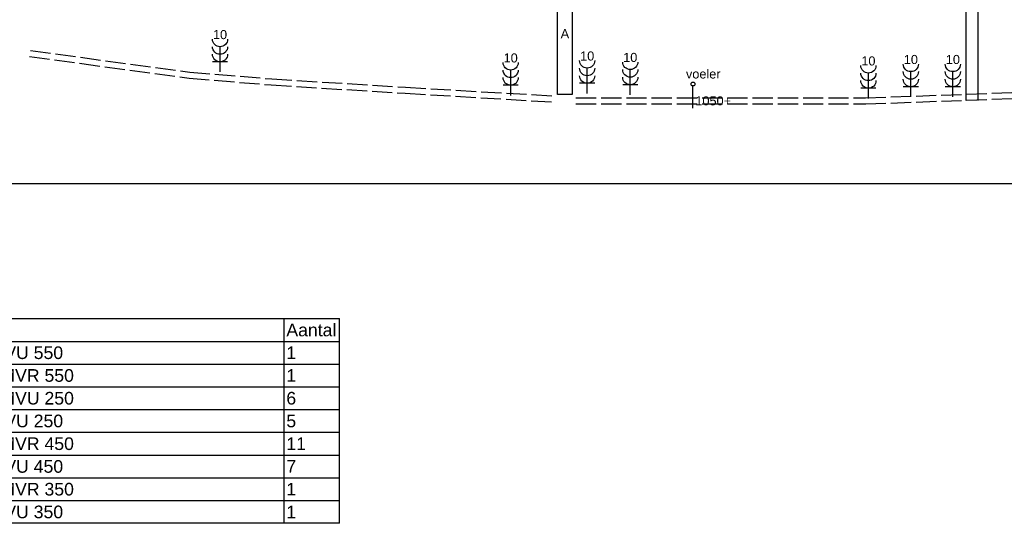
# Model space of a CAD drawing. Extents: x -329828 to 339781, y -55429 to 69176.
# Tile 90 of 140: x 15705 to 25455, y 7963 to 12945. Entities that reach past the tile are written whole.
import ezdxf
from ezdxf.enums import TextEntityAlignment as Align

# ---------------------------------------------------------------- set-up
doc = ezdxf.new("R2010")
doc.units = 0
doc.header["$LTSCALE"] = 50
doc.linetypes.add('E_GOOT3', pattern=[5, 4, -1])
doc.layers.get('0').update_dxf_attribs({"linetype": 'CONTINUOUS'})
for name, color, linetype in [('BL$9----', 1, 'CONTINUOUS'), ('EL6131--', 2, 'CONTINUOUS'), ('EL6131--_WG', 2, 'CONTINUOUS'), ('EL6222--', 3, 'CONTINUOUS'), ('EL6311--', 3, 'CONTINUOUS'), ('EM6131--', 1, 'CONTINUOUS'), ('WL570---_RETOUR', 112, 'CONTINUOUS'), ('WM$5----_HULPRUIMTE', 1, 'CONTINUOUS')]:
    doc.layers.add(name, color=color, linetype=linetype)
doc.styles.add('BURO-018', font='ARIAL.TTF', dxfattribs={"height": 90})
doc.styles.get("Standard").update_dxf_attribs({"font": 'ARIAL.TTF'})

# ---------------------------------------------------------------- blocks, each defined once
blk = doc.blocks.new('E001611207146')
at = {"color": 0}
for p, q in [((-12.07, -1.46), (-12.07, 1.46)), ((-12.07, 1.46), (12.07, 1.46)), ((12.07, 1.46), (12.07, -1.46)), ((12.07, -1.46), (-12.07, -1.46))]:
    blk.add_line(p, q, dxfattribs=at)
at = {"color": 0, "linetype": 'Continuous', "style": 'BURO-018'}
for tag, p in [('E_GKAST', (0, 8)), ('E_GROEP', (0, 5)), ('E_SGROEP', (4.5, 5)), ('E_ARMCODE', (0, 0)), ('E_SLET', (4.5, -3))]:
    blk.add_attdef(tag, text='', height=1.8, dxfattribs=at).set_placement(p, align=Align.MIDDLE)
blk = doc.blocks.new('111304B')
at = {"color": 0, "linetype": 'Continuous'}
for p, q in [((0, 1), (0, 6)), ((-1.5, 3), (1.5, 3))]:
    blk.add_line(p, q, dxfattribs=at)
for centre in [(0, 7.5), (0, 6), (0, 4.5)]:
    blk.add_arc(centre, 1.5, 180, 0, dxfattribs=at)
at = {"color": 0, "linetype": 'Continuous', "style": 'BURO-018'}
for tag, p in [('E_GKAST', (0, 13)), ('E_GROEP', (0, 10)), ('E_SGROEP', (4.5, 10))]:
    blk.add_attdef(tag, text='', height=1.8, dxfattribs=at).set_placement(p, align=Align.MIDDLE)
at = {"color": 0, "linetype": 'Continuous', "style": 'BURO-018', "flags": 1}
for tag, p in [('E_VERMCODE', (13, 10)), ('E_MATCODE', (0, 0))]:
    blk.add_attdef(tag, text='', height=1.8, dxfattribs=at).set_placement(p, align=Align.MIDDLE)
blk = doc.blocks.new('*U91')
at = {"ltscale": 10}
blk.add_line((18983.2, -21086.7, -1700), (18983.2, 21086.7, -1700), dxfattribs=at)
blk = doc.blocks.new('RENVOY3')
at = {"layer": 'BL$9----', "linetype": 'Continuous'}
for p, q in [((0, 4.5), (146, 4.5)), ((25, 4.5), (25, -36)), ((135, 4.5), (135, -36))]:
    blk.add_line(p, q, dxfattribs=at)
at = {"layer": 'BL$9----'}
for p, q in [((0, 4.5), (0, -36)), ((146, -36), (146, 4.5)), ((0, 0), (146, 0)), ((0, -4.5), (146, -4.5)), ((0, -9), (146, -9)), ((0, -13.5), (146, -13.5)), ((0, -18), (146, -18)), ((0, -22.5), (146, -22.5)), ((0, -27), (146, -27)), ((0, -31.5), (146, -31.5)), ((146, -36), (0, -36))]:
    blk.add_line(p, q, dxfattribs=at)
at = {"layer": 'BL$9----', "color": 7, "flags": 8}
for tag, p in [('TITEL', (0, 5.5)), ('KOLOM1', (0.5, 1)), ('KOLOM2', (25.5, 1)), ('KOLOM3', (135.5, 1))]:
    blk.add_attdef(tag, p, '', height=2.5, dxfattribs=at)
blk = doc.blocks.new('RENVOY3ROW')
at = {"layer": 'BL$9----', "color": 7, "flags": 8}
for p in [(0.5, 1), (25.5, 1), (135.5, 1)]:
    blk.add_attdef('TITEL', p, '', height=2.5, dxfattribs=at)
blk = doc.blocks.new('*U634')
at = {"color": 0, "ltscale": 10}
for p, q in [((0, 60, -2730), (5985.4, 60, -2730)), ((0, -60, -2730), (5985.4, -60, -2730))]:
    blk.add_line(p, q, dxfattribs=at)
at = {"layer": 'EM6131--', "color": 1, "style": 'BURO-018'}
blk.add_attdef('POSNR', text='', height=90, dxfattribs=at).set_placement((0, 0), align=Align.MIDDLE)

msp = doc.modelspace()

# ---------------------------------------------------------------- linework, layer by layer
at = {"layer": 'EL6131--_WG', "linetype": 'E_GOOT3'}
for p, q in [((15803.7, 12581.7, 3000), (17382.7, 12366.2, 3000)), ((15811.9, 12641.2, 3000), (17389.3, 12425.9, 3000)), ((17389.3, 12425.9, 3000), (18200.5, 12359.7, 3000)), ((17382.7, 12366.2, 3000), (18196.2, 12299.9, 3000)), ((18196.2, 12299.9, 3000), (19522.7, 12217, 3000)), ((18200.5, 12359.7, 3000), (19526.3, 12276.9, 3000)), ((19522.7, 12217, 3000), (21004.3, 12130.6, 3000)), ((19526.3, 12276.9, 3000), (21007.8, 12190.5, 3000)), ((24081.8, 12171.8, 3000), (26377.9, 12256.7, 3000)), ((24082.9, 12111.8, 3000), (26381, 12196.8, 3000)), ((21212.9, 12171.8, 3000), (24081.8, 12171.8, 3000)), ((21212.9, 12111.8, 3000), (24082.9, 12111.8, 3000))]:
    msp.add_line(p, q, dxfattribs=at)
at = {"layer": 'WL570---_RETOUR'}
msp.add_line((22372.1, 12069.6), (22372.1, 12290.9), dxfattribs=at)
msp.add_circle((22372, 12308.6), 19.2, dxfattribs=at)

# ---------------------------------------------------------------- block references
at = {"layer": 'BL$9----', "xscale": 50, "yscale": 50, "zscale": 50}
msp.add_blockref('RENVOY3', (11570.8, 9762.9), dxfattribs=at).add_auto_attribs({'TITEL': 'Roostertabel', 'KOLOM1': 'Materiaalcode', 'KOLOM2': 'Omschrijving Rooster', 'KOLOM3': 'Aantal'})
at = {"layer": 'BL$9----'}
ref = msp.add_blockref('RENVOY3ROW', (11570.8, 9537.9), dxfattribs=dict(at, xscale=50, yscale=50))
ref.add_attrib('Kolom1', 'A', (11595.8, 9587.9), dxfattribs={"color": 7, "height": 125})
ref.add_attrib('Kolom2', 'recht wervel retour Solid Air RRBMVU 550', (12845.8, 9587.9), dxfattribs={"color": 7, "height": 125})
ref.add_attrib('Kolom3', '1', (18345.8, 9587.9), dxfattribs={"color": 7, "height": 125})
ref = msp.add_blockref('RENVOY3ROW', (11570.8, 9312.9), dxfattribs=dict(at, xscale=50, yscale=50))
ref.add_attrib('Kolom1', 'B', (11595.8, 9362.9), dxfattribs={"color": 7, "height": 125})
ref.add_attrib('Kolom2', 'recht wervel toevoer Solid Air RTBMVR 550', (12845.8, 9362.9), dxfattribs={"color": 7, "height": 125})
ref.add_attrib('Kolom3', '1', (18345.8, 9362.9), dxfattribs={"color": 7, "height": 125})
ref = msp.add_blockref('RENVOY3ROW', (11570.8, 9087.9), dxfattribs=dict(at, xscale=50, yscale=50))
ref.add_attrib('Kolom1', 'C', (11595.8, 9137.9), dxfattribs={"color": 7, "height": 125})
ref.add_attrib('Kolom2', 'recht wervel toevoer Solid Air RTBMVU 250', (12845.8, 9137.9), dxfattribs={"color": 2, "height": 125})
ref.add_attrib('Kolom3', '6', (18345.8, 9137.9), dxfattribs={"color": 7, "height": 125})
ref = msp.add_blockref('RENVOY3ROW', (11570.8, 8862.9), dxfattribs=dict(at, xscale=50, yscale=50))
ref.add_attrib('Kolom1', 'D', (11595.8, 8912.9), dxfattribs={"color": 7, "height": 125})
ref.add_attrib('Kolom2', 'recht wervel retour Solid Air RRBMVU 250', (12845.8, 8912.9), dxfattribs={"color": 7, "height": 125})
ref.add_attrib('Kolom3', '5', (18345.8, 8912.9), dxfattribs={"color": 7, "height": 125})
ref = msp.add_blockref('RENVOY3ROW', (11570.8, 8637.9), dxfattribs=dict(at, xscale=50, yscale=50))
ref.add_attrib('Kolom1', 'E', (11595.8, 8687.9), dxfattribs={"color": 7, "height": 125})
ref.add_attrib('Kolom2', 'recht wervel toevoer Solid Air RTBMVR 450', (12845.8, 8687.9), dxfattribs={"color": 7, "height": 125})
ref.add_attrib('Kolom3', '11', (18345.8, 8687.9), dxfattribs={"color": 7, "height": 125})
ref = msp.add_blockref('RENVOY3ROW', (11570.8, 8412.9), dxfattribs=dict(at, xscale=50, yscale=50))
ref.add_attrib('Kolom1', 'F', (11595.8, 8462.9), dxfattribs={"color": 7, "height": 125})
ref.add_attrib('Kolom2', 'recht wervel retour Solid Air RRBMVU 450', (12845.8, 8462.9), dxfattribs={"color": 7, "height": 125})
ref.add_attrib('Kolom3', '7', (18345.8, 8462.9), dxfattribs={"color": 7, "height": 125})
ref = msp.add_blockref('RENVOY3ROW', (11570.8, 8187.9), dxfattribs=dict(at, xscale=50, yscale=50))
ref.add_attrib('Kolom1', 'G', (11595.8, 8237.9), dxfattribs={"color": 7, "height": 125})
ref.add_attrib('Kolom2', 'recht wervel toevoer Solid Air RTBMVR 350', (12845.8, 8237.9), dxfattribs={"color": 7, "height": 125})
ref.add_attrib('Kolom3', '1', (18345.8, 8237.9), dxfattribs={"color": 7, "height": 125})
ref = msp.add_blockref('RENVOY3ROW', (11570.8, 7962.9), dxfattribs=dict(at, xscale=50, yscale=50))
ref.add_attrib('Kolom1', 'H', (11595.8, 8012.9), dxfattribs={"color": 7, "height": 125})
ref.add_attrib('Kolom2', 'recht wervel retour Solid Air RRBMVU 350', (12845.8, 8012.9), dxfattribs={"color": 7, "height": 125})
ref.add_attrib('Kolom3', '1', (18345.8, 8012.9), dxfattribs={"color": 7, "height": 125})
at = {"layer": 'EL6131--', "rotation": 90}
msp.add_blockref('*U634', (25136.8, 12147.1, 2730), dxfattribs=at)
at = {"layer": 'EL6222--'}
ref = msp.add_blockref('111304B', (17689.1, 12377.9), dxfattribs=dict(at, xscale=-50, yscale=50, zscale=50))
ref.add_attrib('E_GROEP', '10', dxfattribs={"layer": '0', "color": 1, "linetype": 'Continuous', "height": 90, "style": 'BURO-018'}).set_placement((17689.1, 12798.1), align=Align.MIDDLE)
ref = msp.add_blockref('111304B', (20567.1, 12147), dxfattribs=dict(at, xscale=-50, yscale=50, zscale=50))
ref.add_attrib('E_GROEP', '10', dxfattribs={"layer": '0', "color": 1, "linetype": 'Continuous', "height": 90, "style": 'BURO-018'}).set_placement((20567.1, 12567.2), align=Align.MIDDLE)
ref = msp.add_blockref('111304B', (21324.5, 12166.2), dxfattribs=dict(at, xscale=-50, yscale=50, zscale=50))
ref.add_attrib('E_GROEP', '10', dxfattribs={"layer": '0', "color": 1, "linetype": 'Continuous', "height": 90, "style": 'BURO-018'}).set_placement((21324.5, 12586.3), align=Align.MIDDLE)
ref = msp.add_blockref('111304B', (21751.1, 12151.8), dxfattribs=dict(at, xscale=-50, yscale=50, zscale=50))
ref.add_attrib('E_GROEP', '10', dxfattribs={"layer": '0', "color": 1, "linetype": 'Continuous', "height": 90, "style": 'BURO-018'}).set_placement((21751.1, 12572), align=Align.MIDDLE)
ref = msp.add_blockref('111304B', (24109.2, 12117.2), dxfattribs=dict(at, xscale=-50, yscale=50, zscale=50))
ref.add_attrib('E_GROEP', '10', dxfattribs={"layer": '0', "color": 1, "linetype": 'Continuous', "height": 90, "style": 'BURO-018'}).set_placement((24109.2, 12537.4), align=Align.MIDDLE)
ref = msp.add_blockref('111304B', (24529.6, 12131.5), dxfattribs=dict(at, xscale=-50, yscale=50, zscale=50))
ref.add_attrib('E_GROEP', '10', dxfattribs={"layer": '0', "color": 1, "linetype": 'Continuous', "height": 90, "style": 'BURO-018'}).set_placement((24529.6, 12551.6), align=Align.MIDDLE)
ref = msp.add_blockref('111304B', (24945.6, 12131.5), dxfattribs=dict(at, xscale=-50, yscale=50, zscale=50))
ref.add_attrib('E_GROEP', '10', dxfattribs={"layer": '0', "color": 1, "linetype": 'Continuous', "height": 90, "style": 'BURO-018'}).set_placement((24945.6, 12551.6), align=Align.MIDDLE)
at = {"layer": 'EL6311--'}
ref = msp.add_blockref('E001611207146', (21104.1, 12807.5), dxfattribs=dict(at, xscale=50, yscale=50, zscale=50, rotation=270))
ref.add_attrib('E_ARMCODE', 'A', dxfattribs={"layer": '0', "color": 1, "linetype": 'Continuous', "height": 90, "style": 'BURO-018'}).set_placement((21104.1, 12807.5), align=Align.MIDDLE)
ref.add_attrib('E_SLET', 'm', dxfattribs={"layer": '0', "color": 1, "linetype": 'Continuous', "height": 90, "style": 'BURO-018'}).set_placement((21391.3, 13195.5), align=Align.MIDDLE)
ref.add_attrib('E_GROEP', '4', dxfattribs={"layer": '0', "color": 1, "linetype": 'Continuous', "height": 90, "style": 'BURO-018'}).set_placement((21280.2, 13207.7), align=Align.MIDDLE)
at = {"layer": 'WM$5----_HULPRUIMTE', "rotation": 270}
msp.add_blockref('*U91', (25556.2, 30308.2, 1700), dxfattribs=at)

# ---------------------------------------------------------------- texts
at = {"layer": 'WL570---_RETOUR', "style": 'BURO-018'}
for s, p in [('voeler', (22302.6, 12363.6)), ('1050+', (22395.8, 12097.5))]:
    msp.add_text(s, height=90, dxfattribs=at).set_placement(p)

doc.saveas('drawing.dxf')
